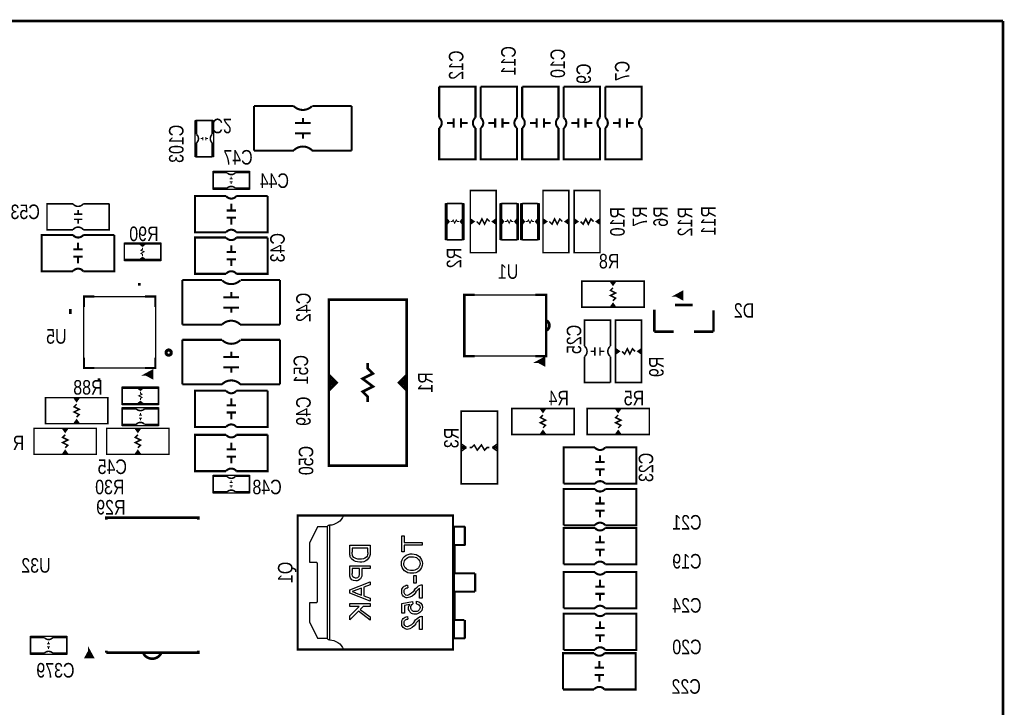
# Model space of a CAD drawing. Extents: x 0 to 180, y 0 to 69.
# Tile 4 of 5: x 49 to 97, y 35 to 69. Entities that reach past the tile are written whole.
import ezdxf
from ezdxf.enums import TextEntityAlignment as Align

# ---------------------------------------------------------------- set-up
doc = ezdxf.new("R2010")
doc.units = 0
for name, color, linetype in [('BG_OUTLINE', 254, 'CONTINUOUS'), ('PG_SILKSCREEN_BOTTOM', 200, 'CONTINUOUS'), ('RD_SILKSCREEN_BOTTOM', 92, 'CONTINUOUS')]:
    doc.layers.add(name, color=color, linetype=linetype)

msp = doc.modelspace()

# ---------------------------------------------------------------- linework, layer by layer
at = {"layer": 'BG_OUTLINE', "const_width": 0.127}
for points in [[(96.999806, 69.000116), (0, 69.000116)], [(96.999806, 0), (96.999806, 69.000116)]]:
    msp.add_lwpolyline(points, dxfattribs=at)
at = {"layer": 'PG_SILKSCREEN_BOTTOM'}
for points, const_width in [([(69.4055, 65.792096), (71.1835, 65.792096), (71.1835, 64.268096)], 0.1016), ([(69.4055, 64.268096), (69.4055, 65.792096)], 0.1016), ([(71.4375, 65.792096), (73.2155, 65.792096), (73.2155, 64.268096)], 0.1016), ([(71.4375, 64.268096), (71.4375, 65.792096)], 0.1016), ([(73.4695, 65.792096), (75.2475, 65.792096), (75.2475, 64.268096)], 0.1016), ([(73.4695, 64.268096), (73.4695, 65.792096)], 0.1016), ([(75.5015, 65.792096), (77.2795, 65.792096), (77.2795, 64.268096)], 0.1016), ([(75.5015, 64.268096), (75.5015, 65.792096)], 0.1016), ([(77.5335, 65.792096), (79.3115, 65.792096), (79.3115, 64.268096)], 0.1016), ([(77.5335, 64.268096), (77.5335, 65.792096)], 0.1016), ([(60.3504, 62.6618), (60.3504, 64.8462)], 0.1016), ([(60.3504, 64.8462), (62.2808, 64.8462)], 0.1016), ([(63.1952, 64.8462), (65.1256, 64.8462)], 0.1016), ([(65.1256, 62.6618), (65.1256, 64.8462)], 0.1016), ([(58.293, 63.4492), (58.293, 64.135), (57.531, 64.135), (57.531, 63.4492)], 0.0762), ([(62.738, 64.008), (62.738, 64.262)], 0.1016), ([(70.1167, 63.785496), (70.1167, 64.242696)], 0.1016), ([(70.4723, 63.785496), (70.4723, 64.242696)], 0.1016), ([(72.1487, 63.785496), (72.1487, 64.242696)], 0.1016), ([(72.5043, 63.785496), (72.5043, 64.242696)], 0.1016), ([(74.1807, 63.785496), (74.1807, 64.242696)], 0.1016), ([(74.5363, 63.785496), (74.5363, 64.242696)], 0.1016), ([(76.2127, 63.785496), (76.2127, 64.242696)], 0.1016), ([(76.5683, 63.785496), (76.5683, 64.242696)], 0.1016), ([(78.2447, 63.785496), (78.2447, 64.242696)], 0.1016), ([(78.6003, 63.785496), (78.6003, 64.242696)], 0.1016), ([(62.357, 64.008), (63.119, 64.008)], 0.1016), ([(70.1167, 64.014096), (69.7865, 64.014096)], 0.1016), ([(70.4723, 64.014096), (70.8025, 64.014096)], 0.1016), ([(72.1487, 64.014096), (71.8185, 64.014096)], 0.1016), ([(72.5043, 64.014096), (72.8345, 64.014096)], 0.1016), ([(74.1807, 64.014096), (73.8505, 64.014096)], 0.1016), ([(74.5363, 64.014096), (74.8665, 64.014096)], 0.1016), ([(76.2127, 64.014096), (75.8825, 64.014096)], 0.1016), ([(76.5683, 64.014096), (76.8985, 64.014096)], 0.1016), ([(78.2447, 64.014096), (77.9145, 64.014096)], 0.1016), ([(78.6003, 64.014096), (78.9305, 64.014096)], 0.1016), ([(57.7342, 63.246), (57.8358, 63.246)], 0.0508), ([(57.8358, 63.3222), (57.8358, 63.1698)], 0.0508), ([(57.9882, 63.3222), (57.9882, 63.1698)], 0.0508), ([(57.9882, 63.246), (58.0898, 63.246)], 0.0508), ([(62.357, 63.5), (63.119, 63.5)], 0.1016), ([(62.738, 63.246), (62.738, 63.5)], 0.1016), ([(58.293, 62.357), (57.531, 62.357), (57.531, 63.0428)], 0.0762), ([(58.293, 62.357), (58.293, 63.0428)], 0.0762), ([(62.3062, 62.6618), (60.3504, 62.6618)], 0.1016), ([(65.1256, 62.6618), (63.1698, 62.6618)], 0.1016), ([(58.342276, 60.8203), (58.342276, 61.5823), (59.028076, 61.5823)], 0.0762), ([(59.307476, 61.2775), (59.155076, 61.2775)], 0.0508), ([(59.231276, 61.3791), (59.231276, 61.2775)], 0.0508), ([(59.434476, 60.8203), (60.120276, 60.8203), (60.120276, 61.5823), (59.434476, 61.5823)], 0.0762), ([(58.342276, 60.8203), (59.028076, 60.8203)], 0.0762), ([(59.307476, 61.1251), (59.155076, 61.1251)], 0.0508), ([(59.231276, 61.1251), (59.231276, 61.0235)], 0.0508), ([(70.9295, 60.712096), (70.9295, 57.664096), (72.1995, 57.664096), (72.1995, 60.712096), (70.9295, 60.712096)], 0.0762), ([(74.4855, 60.712096), (74.4855, 57.664096), (75.7555, 57.664096), (75.7555, 60.712096), (74.4855, 60.712096)], 0.0762), ([(77.2795, 57.664096), (77.2795, 60.712096), (76.0095, 60.712096), (76.0095, 57.664096), (77.2795, 57.664096)], 0.0762), ([(61.009276, 60.4393), (61.009276, 58.6613), (59.485276, 58.6613)], 0.1016), ([(59.485276, 60.4393), (61.009276, 60.4393)], 0.1016), ([(51.484276, 60.0583), (50.214276, 60.0583), (50.214276, 58.7883), (51.484276, 58.7883)], 0.0762), ([(51.738276, 59.5503), (51.738276, 59.7535)], 0.0762), ([(53.262276, 60.0583), (51.992276, 60.0583)], 0.0762), ([(51.992276, 58.7883), (53.262276, 58.7883), (53.262276, 60.0583)], 0.0762), ([(59.002676, 59.7281), (59.459876, 59.7281)], 0.1016), ([(59.231276, 59.7281), (59.231276, 60.0583)], 0.1016), ([(69.7865, 58.299096), (69.7865, 59.061096), (69.8881, 59.188096), (69.7865, 59.315096), (69.7865, 60.077096)], 0.0762), ([(69.7865, 60.077096), (70.5485, 60.077096)], 0.0762), ([(70.5485, 60.077096), (70.5485, 59.315096), (70.4469, 59.188096), (70.5485, 59.061096), (70.5485, 58.299096)], 0.0762), ([(72.4535, 58.299096), (72.4535, 59.061096), (72.5551, 59.188096), (72.4535, 59.315096), (72.4535, 60.077096)], 0.0762), ([(72.4535, 60.077096), (73.2155, 60.077096)], 0.0762), ([(73.2155, 60.077096), (73.2155, 59.315096), (73.1139, 59.188096), (73.2155, 59.061096), (73.2155, 58.299096)], 0.0762), ([(73.4695, 58.299096), (73.4695, 59.061096), (73.5711, 59.188096), (73.4695, 59.315096), (73.4695, 60.077096)], 0.0762), ([(73.4695, 60.077096), (74.2315, 60.077096)], 0.0762), ([(74.2315, 60.077096), (74.2315, 59.315096), (74.1299, 59.188096), (74.2315, 59.061096), (74.2315, 58.299096)], 0.0762), ([(51.535076, 59.5503), (51.941476, 59.5503)], 0.0762), ([(51.535076, 59.2963), (51.941476, 59.2963)], 0.0762), ([(51.738276, 59.2963), (51.738276, 59.0931)], 0.0762), ([(59.002676, 59.3725), (59.459876, 59.3725)], 0.1016), ([(59.231276, 59.3725), (59.231276, 59.0423)], 0.1016), ([(69.7865, 59.061096), (69.7865, 59.315096)], 0.0762), ([(69.8119, 59.162696), (69.8119, 59.238896)], 0.0762), ([(69.9643, 59.188096), (70.0405, 59.188096), (70.0913, 59.264296), (70.1675, 59.111896), (70.2437, 59.264296), (70.2945, 59.188096), (70.3707, 59.188096)], 0.0508), ([(70.4977, 59.162696), (70.4977, 59.238896)], 0.0762), ([(70.5485, 59.061096), (70.5485, 59.315096)], 0.0762), ([(70.9295, 59.315096), (71.1073, 59.188096), (70.9295, 59.061096)], 0.0762), ([(71.1073, 59.188096), (70.9803, 59.188096), (70.9803, 59.238896), (70.9803, 59.137296)], 0.0762), ([(71.882, 59.188096), (71.755, 59.315096), (71.628, 59.061096), (71.501, 59.315096), (71.374, 59.061096), (71.247, 59.188096)], 0.0762), ([(72.1995, 59.061096), (72.0217, 59.188096), (72.1995, 59.315096)], 0.0762), ([(72.0217, 59.188096), (72.1487, 59.188096), (72.1487, 59.137296), (72.1487, 59.238896)], 0.0762), ([(72.4535, 59.061096), (72.4535, 59.315096)], 0.0762), ([(72.4789, 59.162696), (72.4789, 59.238896)], 0.0762), ([(72.6313, 59.188096), (72.7075, 59.188096), (72.7583, 59.264296), (72.8345, 59.111896), (72.9107, 59.264296), (72.9615, 59.188096), (73.0377, 59.188096)], 0.0508), ([(73.1647, 59.162696), (73.1647, 59.238896)], 0.0762), ([(73.2155, 59.061096), (73.2155, 59.315096)], 0.0762), ([(73.4695, 59.061096), (73.4695, 59.315096)], 0.0762), ([(73.4949, 59.162696), (73.4949, 59.238896)], 0.0762), ([(73.6473, 59.188096), (73.7235, 59.188096), (73.7743, 59.264296), (73.8505, 59.111896), (73.9267, 59.264296), (73.9775, 59.188096), (74.0537, 59.188096)], 0.0508), ([(74.1807, 59.162696), (74.1807, 59.238896)], 0.0762), ([(74.2315, 59.061096), (74.2315, 59.315096)], 0.0762), ([(74.4855, 59.315096), (74.6633, 59.188096), (74.4855, 59.061096)], 0.0762), ([(74.6633, 59.188096), (74.5363, 59.188096), (74.5363, 59.238896), (74.5363, 59.137296)], 0.0762), ([(75.438, 59.188096), (75.311, 59.315096), (75.184, 59.061096), (75.057, 59.315096), (74.93, 59.061096), (74.803, 59.188096)], 0.0762), ([(75.7555, 59.061096), (75.5777, 59.188096), (75.7555, 59.315096)], 0.0762), ([(75.5777, 59.188096), (75.7047, 59.188096), (75.7047, 59.137296), (75.7047, 59.238896)], 0.0762), ([(76.0095, 59.315096), (76.1873, 59.188096), (76.0095, 59.061096)], 0.0762), ([(76.1873, 59.188096), (76.0603, 59.188096), (76.0603, 59.238896), (76.0603, 59.137296)], 0.0762), ([(76.327, 59.188096), (76.454, 59.061096), (76.581, 59.315096), (76.708, 59.061096), (76.835, 59.315096), (76.962, 59.188096)], 0.0762), ([(77.2795, 59.061096), (77.1017, 59.188096), (77.2795, 59.315096)], 0.0762), ([(77.1017, 59.188096), (77.2287, 59.188096), (77.2287, 59.137296), (77.2287, 59.238896)], 0.0762), ([(53.516276, 58.5343), (53.516276, 56.7563), (51.992276, 56.7563)], 0.1016), ([(51.992276, 58.5343), (53.516276, 58.5343)], 0.1016), ([(61.009276, 58.4073), (61.009276, 56.6293), (59.485276, 56.6293)], 0.1016), ([(59.485276, 58.4073), (61.009276, 58.4073)], 0.1016), ([(70.5485, 58.299096), (69.7865, 58.299096)], 0.0762), ([(73.2155, 58.299096), (72.4535, 58.299096)], 0.0762), ([(74.2315, 58.299096), (73.4695, 58.299096)], 0.0762), ([(51.509676, 57.8231), (51.966876, 57.8231)], 0.1016), ([(51.738276, 57.8231), (51.738276, 58.1533)], 0.1016), ([(54.0004, 57.3278), (54.0004, 58.0898)], 0.0762), ([(54.0004, 58.0898), (54.7624, 58.0898), (54.8894, 57.9882), (55.0164, 58.0898), (55.7784, 58.0898)], 0.0762), ([(55.0164, 58.0898), (54.7624, 58.0898)], 0.0762), ([(54.8894, 57.5056), (54.8894, 57.5818), (54.8132, 57.6326), (54.9656, 57.7088), (54.8132, 57.785), (54.8894, 57.8358), (54.8894, 57.912)], 0.0508), ([(54.9148, 58.039), (54.8386, 58.039)], 0.0762), ([(55.7784, 58.0898), (55.7784, 57.3278)], 0.0762), ([(59.231276, 57.6961), (59.231276, 58.0263)], 0.1016), ([(51.509676, 57.4675), (51.966876, 57.4675)], 0.1016), ([(51.738276, 57.4675), (51.738276, 57.1373)], 0.1016), ([(55.7784, 57.3278), (55.0164, 57.3278), (54.8894, 57.4294), (54.7624, 57.3278), (54.0004, 57.3278)], 0.0762), ([(55.0164, 57.3278), (54.7624, 57.3278)], 0.0762), ([(54.9148, 57.3532), (54.8386, 57.3532)], 0.0762), ([(59.002676, 57.6961), (59.459876, 57.6961)], 0.1016), ([(59.002676, 57.3405), (59.459876, 57.3405)], 0.1016), ([(59.231276, 57.3405), (59.231276, 57.0103)], 0.1016), ([(54.738524, 56.059578), (54.738524, 56.186578)], 0.127), ([(56.843676, 54.1401), (56.843676, 56.3245)], 0.1016), ([(56.843676, 56.3245), (58.774076, 56.3245)], 0.1016), ([(59.688476, 56.3245), (61.618876, 56.3245)], 0.1016), ([(61.618876, 54.1401), (61.618876, 56.3245)], 0.1016), ([(79.4385, 56.267096), (76.3905, 56.267096), (76.3905, 54.997096), (79.4385, 54.997096), (79.4385, 56.267096)], 0.0762), ([(77.9145, 55.314596), (78.0415, 55.441596), (77.7875, 55.568596), (78.0415, 55.695596), (77.7875, 55.822596), (77.9145, 55.949596)], 0.0762), ([(78.0415, 56.267096), (77.9145, 56.089296), (77.7875, 56.267096)], 0.0762), ([(77.9145, 56.089296), (77.9145, 56.216296), (77.9653, 56.216296), (77.8637, 56.216296)], 0.0762), ([(52.02174, 55.01386), (52.02174, 55.52186), (52.52974, 55.52186)], 0.1016), ([(55.01386, 55.52186), (55.52186, 55.52186), (55.52186, 55.01386)], 0.1016), ([(58.850276, 55.4863), (59.612276, 55.4863)], 0.1016), ([(59.231276, 55.4863), (59.231276, 55.7403)], 0.1016), ([(67.564, 55.372), (64.008, 55.372)], 0.127), ([(64.262, 55.372), (64.008, 55.372), (64.008, 47.244), (64.262, 47.244)], 0.127), ([(67.564, 47.244), (67.818, 47.244), (67.818, 55.372), (67.564, 55.372)], 0.127), ([(71.1454, 55.602124), (70.644004, 55.602124), (70.644004, 52.601876), (71.143876, 52.601876)], 0.127), ([(74.1172, 55.602124), (74.643996, 55.602124), (74.643996, 52.601876), (74.1172, 52.601876)], 0.127), ([(81.016602, 55.572406), (81.296002, 55.420006), (81.296002, 55.724806), (81.016602, 55.572406), (81.270602, 55.572406)], 0.127), ([(58.850276, 54.9783), (59.612276, 54.9783)], 0.1016), ([(59.231276, 54.7243), (59.231276, 54.9783)], 0.1016), ([(77.7875, 54.997096), (77.9145, 55.174896), (78.0415, 54.997096)], 0.0762), ([(77.9145, 55.174896), (77.9145, 55.047896), (77.8637, 55.047896), (77.9653, 55.047896)], 0.0762), ([(79.931514, 53.807614), (79.931514, 54.871112)], 0.127), ([(80.939894, 55.107586), (81.812384, 55.107586)], 0.127), ([(51.293522, 54.79034), (51.420522, 54.79034)], 0.254), ([(82.831686, 54.84622), (82.831686, 53.807614)], 0.127), ([(58.799476, 54.1401), (56.843676, 54.1401)], 0.1016), ([(61.618876, 54.1401), (59.663076, 54.1401)], 0.1016), ([(77.7875, 53.092096), (77.7875, 54.362096), (76.5175, 54.362096), (76.5175, 53.092096)], 0.0762), ([(79.3115, 51.314096), (79.3115, 54.362096), (78.0415, 54.362096), (78.0415, 51.314096), (79.3115, 51.314096)], 0.0762), ([(80.88122, 53.807614), (79.931514, 53.807614)], 0.127), ([(81.88198, 53.807614), (82.831686, 53.807614)], 0.127), ([(56.843676, 51.2191), (56.843676, 53.4035)], 0.1016), ([(56.843676, 53.4035), (58.774076, 53.4035)], 0.1016), ([(59.688476, 53.4035), (61.618876, 53.4035)], 0.1016), ([(61.618876, 51.2191), (61.618876, 53.4035)], 0.1016), ([(77.0255, 53.041296), (77.0255, 52.634896)], 0.0762), ([(77.2795, 53.041296), (77.2795, 52.634896)], 0.0762), ([(78.0415, 52.965096), (78.2193, 52.838096), (78.0415, 52.711096)], 0.0762), ([(78.359, 52.838096), (78.486, 52.711096), (78.613, 52.965096), (78.74, 52.711096), (78.867, 52.965096), (78.994, 52.838096)], 0.0762), ([(79.3115, 52.711096), (79.1337, 52.838096), (79.3115, 52.965096)], 0.0762), ([(52.52974, 52.02174), (52.02174, 52.02174), (52.02174, 52.52974)], 0.1016), ([(55.52186, 52.52974), (55.52186, 52.02174), (55.01386, 52.02174)], 0.1016), ([(58.850276, 52.5653), (59.612276, 52.5653)], 0.1016), ([(59.231276, 52.5653), (59.231276, 52.8193)], 0.1016), ([(71.1454, 52.601876), (71.143876, 52.601876)], 0.127), ([(74.2569, 52.338732), (74.5363, 52.186332), (74.5363, 52.491132), (74.2569, 52.338732), (74.5109, 52.338732)], 0.127), ([(76.5175, 52.584096), (76.5175, 51.314096), (77.7875, 51.314096)], 0.0762), ([(77.0255, 52.838096), (76.8223, 52.838096)], 0.0762), ([(77.2795, 52.838096), (77.4827, 52.838096)], 0.0762), ([(77.7875, 51.314096), (77.7875, 52.584096)], 0.0762), ([(78.2193, 52.838096), (78.0923, 52.838096), (78.0923, 52.888896), (78.0923, 52.787296)], 0.0762), ([(79.1337, 52.838096), (79.2607, 52.838096), (79.2607, 52.787296), (79.2607, 52.888896)], 0.0762), ([(58.850276, 52.0573), (59.612276, 52.0573)], 0.1016), ([(59.231276, 51.8033), (59.231276, 52.0573)], 0.1016), ([(65.913, 50.3555), (65.913, 50.6095), (65.659, 50.8635), (66.167, 51.1175), (65.659, 51.4985), (66.167, 51.7525), (65.913, 52.0065), (65.913, 52.2605)], 0.127), ([(52.760372, 51.394106), (52.760372, 51.521106)], 0.127), ([(55.069486, 51.71186), (55.348886, 51.55946), (55.348886, 51.86426), (55.069486, 51.71186), (55.323486, 51.71186)], 0.127), ([(64.008, 50.927), (64.389, 51.308), (64.008, 51.689)], 0.127), ([(64.0842, 51.0794), (64.0842, 51.562)], 0.127), ([(67.818, 51.689), (67.437, 51.308), (67.818, 50.927)], 0.127), ([(67.7418, 51.5366), (67.7418, 51.054)], 0.127), ([(53.897276, 51.0413), (54.659276, 51.0413), (54.786276, 50.9397), (54.913276, 51.0413), (55.675276, 51.0413)], 0.0762), ([(53.897276, 50.2793), (53.897276, 51.0413)], 0.0762), ([(54.659276, 51.0413), (54.913276, 51.0413)], 0.0762), ([(55.675276, 51.0413), (55.675276, 50.2793)], 0.0762), ([(58.799476, 51.2191), (56.843676, 51.2191)], 0.1016), ([(61.618876, 51.2191), (59.663076, 51.2191)], 0.1016), ([(64.1604, 51.181), (64.1604, 51.435)], 0.127), ([(64.262, 51.181), (64.262, 51.435)], 0.127), ([(67.564, 51.435), (67.564, 51.181)], 0.127), ([(67.6656, 51.435), (67.6656, 51.181)], 0.127), ([(50.1396, 49.3014), (53.1876, 49.3014), (53.1876, 50.5714), (50.1396, 50.5714), (50.1396, 49.3014)], 0.0762), ([(51.7906, 50.5714), (51.6636, 50.3936), (51.5366, 50.5714)], 0.0762), ([(54.786276, 50.8635), (54.786276, 50.7873), (54.862476, 50.7365), (54.710076, 50.6603), (54.862476, 50.5841), (54.786276, 50.5333), (54.786276, 50.4571)], 0.0508), ([(54.760876, 51.0159), (54.837076, 51.0159)], 0.0762), ([(61.009276, 50.9143), (61.009276, 49.1363), (59.485276, 49.1363)], 0.1016), ([(59.485276, 50.9143), (61.009276, 50.9143)], 0.1016), ([(51.6636, 50.2539), (51.5366, 50.1269), (51.7906, 49.9999), (51.5366, 49.8729), (51.7906, 49.7459), (51.6636, 49.6189)], 0.0762), ([(51.6636, 50.3936), (51.6636, 50.5206), (51.7144, 50.5206), (51.6128, 50.5206)], 0.0762), ([(55.675276, 50.2793), (54.913276, 50.2793), (54.786276, 50.3809), (54.659276, 50.2793), (53.897276, 50.2793)], 0.0762), ([(54.659276, 50.2793), (54.913276, 50.2793)], 0.0762), ([(54.760876, 50.3301), (54.837076, 50.3301)], 0.0762), ([(59.002676, 50.2031), (59.459876, 50.2031)], 0.1016), ([(59.231276, 50.2031), (59.231276, 50.5333)], 0.1016), ([(54.583076, 50.0253), (53.897276, 50.0253), (53.897276, 49.2633), (54.583076, 49.2633)], 0.0762), ([(54.710076, 49.7205), (54.862476, 49.7205)], 0.0508), ([(54.786276, 49.7205), (54.786276, 49.8221)], 0.0508), ([(55.675276, 50.0253), (55.675276, 49.2633), (54.989476, 49.2633)], 0.0762), ([(55.675276, 50.0253), (54.989476, 50.0253)], 0.0762), ([(59.002676, 49.8475), (59.459876, 49.8475)], 0.1016), ([(59.231276, 49.8475), (59.231276, 49.5173)], 0.1016), ([(72.263, 46.355), (70.485, 46.355), (70.485, 49.911), (72.263, 49.911), (72.263, 46.355)], 0.0762), ([(72.9615, 48.774096), (76.0095, 48.774096), (76.0095, 50.044096), (72.9615, 50.044096), (72.9615, 48.774096)], 0.0762), ([(74.4855, 49.726596), (74.3585, 49.599596), (74.6125, 49.472596), (74.3585, 49.345596), (74.6125, 49.218596), (74.4855, 49.091596)], 0.0762), ([(74.6125, 50.044096), (74.4855, 49.866296), (74.3585, 50.044096)], 0.0762), ([(74.4855, 49.866296), (74.4855, 49.993296), (74.5363, 49.993296), (74.4347, 49.993296)], 0.0762), ([(76.6445, 48.774096), (79.6925, 48.774096), (79.6925, 50.044096), (76.6445, 50.044096), (76.6445, 48.774096)], 0.0762), ([(78.1685, 49.726596), (78.0415, 49.599596), (78.2955, 49.472596), (78.0415, 49.345596), (78.2955, 49.218596), (78.1685, 49.091596)], 0.0762), ([(78.2955, 50.044096), (78.1685, 49.866296), (78.0415, 50.044096)], 0.0762), ([(78.1685, 49.866296), (78.1685, 49.993296), (78.2193, 49.993296), (78.1177, 49.993296)], 0.0762), ([(51.5366, 49.3014), (51.6636, 49.4792), (51.7906, 49.3014)], 0.0762), ([(51.6636, 49.4792), (51.6636, 49.3522), (51.6128, 49.3522), (51.7144, 49.3522)], 0.0762), ([(54.710076, 49.5681), (54.862476, 49.5681)], 0.0508), ([(54.786276, 49.4665), (54.786276, 49.5681)], 0.0508), ([(52.6288, 49.0728), (49.5808, 49.0728), (49.5808, 47.8028), (52.6288, 47.8028), (52.6288, 49.0728)], 0.0762), ([(51.1048, 48.1203), (51.2318, 48.2473), (50.9778, 48.3743), (51.2318, 48.5013), (50.9778, 48.6283), (51.1048, 48.7553)], 0.0762), ([(51.2318, 49.0728), (51.1048, 48.895), (50.9778, 49.0728)], 0.0762), ([(51.1048, 48.895), (51.1048, 49.022), (51.1556, 49.022), (51.054, 49.022)], 0.0762), ([(56.1848, 49.0728), (53.1368, 49.0728), (53.1368, 47.8028), (56.1848, 47.8028), (56.1848, 49.0728)], 0.0762), ([(54.6608, 48.1203), (54.7878, 48.2473), (54.5338, 48.3743), (54.7878, 48.5013), (54.5338, 48.6283), (54.6608, 48.7553)], 0.0762), ([(54.7878, 49.0728), (54.6608, 48.895), (54.5338, 49.0728)], 0.0762), ([(54.6608, 48.895), (54.6608, 49.022), (54.7116, 49.022), (54.61, 49.022)], 0.0762), ([(61.009276, 48.7553), (61.009276, 46.9773), (59.485276, 46.9773)], 0.1016), ([(59.485276, 48.7553), (61.009276, 48.7553)], 0.1016), ([(74.3585, 48.774096), (74.4855, 48.951896), (74.6125, 48.774096)], 0.0762), ([(74.4855, 48.951896), (74.4855, 48.824896), (74.4347, 48.824896), (74.5363, 48.824896)], 0.0762), ([(78.0415, 48.774096), (78.1685, 48.951896), (78.2955, 48.774096)], 0.0762), ([(78.1685, 48.951896), (78.1685, 48.824896), (78.1177, 48.824896), (78.2193, 48.824896)], 0.0762), ([(59.231276, 48.0441), (59.231276, 48.3743)], 0.1016), ([(70.485, 48.3108), (70.739, 48.133)], 0.0762), ([(70.5612, 48.2092), (70.5612, 48.0568)], 0.0762), ([(70.8914, 48.133), (70.993, 48.133), (71.12, 48.26), (71.2724, 48.006), (71.4756, 48.26), (71.628, 48.006), (71.755, 48.133), (71.8566, 48.133)], 0.0762), ([(72.009, 48.133), (72.263, 48.3108)], 0.0762), ([(72.2122, 48.2092), (72.2122, 48.0568)], 0.0762), ([(75.5015, 46.361096), (75.5015, 48.139096), (77.0255, 48.139096)], 0.1016), ([(50.9778, 47.8028), (51.1048, 47.9806), (51.2318, 47.8028)], 0.0762), ([(51.1048, 47.9806), (51.1048, 47.8536), (51.054, 47.8536), (51.1556, 47.8536)], 0.0762), ([(54.5338, 47.8028), (54.6608, 47.9806), (54.7878, 47.8028)], 0.0762), ([(54.6608, 47.9806), (54.6608, 47.8536), (54.61, 47.8536), (54.7116, 47.8536)], 0.0762), ([(59.002676, 48.0441), (59.459876, 48.0441)], 0.1016), ([(59.002676, 47.6885), (59.459876, 47.6885)], 0.1016), ([(59.231276, 47.6885), (59.231276, 47.3583)], 0.1016), ([(70.739, 48.133), (70.485, 47.9552)], 0.0762), ([(70.485, 48.133), (70.739, 48.133)], 0.0762), ([(72.263, 48.133), (72.009, 48.133)], 0.0762), ([(72.263, 47.9552), (72.009, 48.133)], 0.0762), ([(77.2795, 47.427896), (77.2795, 47.758096)], 0.1016), ([(64.262, 47.244), (67.564, 47.244)], 0.127), ([(77.5081, 47.427896), (77.0509, 47.427896)], 0.1016), ([(58.342276, 45.9613), (58.342276, 46.7233), (59.028076, 46.7233)], 0.0762), ([(59.434476, 45.9613), (60.120276, 45.9613), (60.120276, 46.7233), (59.434476, 46.7233)], 0.0762), ([(77.5081, 47.072296), (77.0509, 47.072296)], 0.1016), ([(77.2795, 47.072296), (77.2795, 46.742096)], 0.1016), ([(59.307476, 46.4185), (59.155076, 46.4185)], 0.0508), ([(59.307476, 46.2661), (59.155076, 46.2661)], 0.0508), ([(59.231276, 46.5201), (59.231276, 46.4185)], 0.0508), ([(59.231276, 46.2661), (59.231276, 46.1645)], 0.0508), ([(77.0255, 46.361096), (75.5015, 46.361096)], 0.1016), ([(58.342276, 45.9613), (59.028076, 45.9613)], 0.0762), ([(75.5015, 44.329096), (75.5015, 46.107096), (77.0255, 46.107096)], 0.1016), ([(77.2795, 45.395896), (77.2795, 45.726096)], 0.1016), ([(77.5081, 45.395896), (77.0509, 45.395896)], 0.1016), ([(70.079108, 44.807124), (62.484, 44.807124), (62.484, 38.250876), (70.079108, 38.250876), (70.079108, 44.807124)], 0.1016), ([(70.079108, 44.807124), (64.729868, 44.807124)], 0.1016), ([(77.5081, 45.040296), (77.0509, 45.040296)], 0.1016), ([(77.2795, 45.040296), (77.2795, 44.710096)], 0.1016), ([(57.621932, 44.601892), (57.621932, 44.701968), (53.122068, 44.701968), (53.122068, 44.601892)], 0.127), ([(77.0255, 44.329096), (75.5015, 44.329096)], 0.1016), ([(70.125844, 44.258992), (70.125844, 43.35907)], 0.1016), ([(75.5015, 42.424096), (75.5015, 44.202096), (77.0255, 44.202096)], 0.1016), ([(77.2795, 43.490896), (77.2795, 43.821096)], 0.1016), ([(70.168008, 41.979088), (70.168008, 43.35907)], 0.1016), ([(77.5081, 43.490896), (77.0509, 43.490896)], 0.1016), ([(77.5081, 43.135296), (77.0509, 43.135296)], 0.1016), ([(77.2795, 43.135296), (77.2795, 42.805096)], 0.1016), ([(77.0255, 42.424096), (75.5015, 42.424096)], 0.1016), ([(70.125844, 41.979088), (71.168006, 41.979088)], 0.1016), ([(70.125844, 41.979088), (70.125844, 41.078912)], 0.1016), ([(71.165466, 41.979088), (71.165466, 41.078912)], 0.1016), ([(71.168006, 41.979088), (71.168006, 41.078912)], 0.1016), ([(75.5015, 40.265096), (75.5015, 42.043096), (77.0255, 42.043096)], 0.1016), ([(77.2795, 41.331896), (77.2795, 41.662096)], 0.1016), ([(71.168006, 41.078912), (70.125844, 41.078912)], 0.1016), ([(70.168008, 39.69893), (70.168008, 41.078912)], 0.1016), ([(77.5081, 41.331896), (77.0509, 41.331896)], 0.1016), ([(77.5081, 40.976296), (77.0509, 40.976296)], 0.1016), ([(77.2795, 40.976296), (77.2795, 40.646096)], 0.1016), ([(77.0255, 40.265096), (75.5015, 40.265096)], 0.1016), ([(75.5015, 38.233096), (75.5015, 40.011096), (77.0255, 40.011096)], 0.1016), ([(70.125844, 39.69893), (70.125844, 38.799008)], 0.1016), ([(70.6374, 39.69893), (70.125844, 39.69893)], 0.1016), ([(77.2795, 39.299896), (77.2795, 39.630096)], 0.1016), ([(77.5081, 39.299896), (77.0509, 39.299896)], 0.1016), ([(49.403, 38.0746), (49.403, 38.8366), (50.0888, 38.8366)], 0.0762), ([(50.3682, 38.5318), (50.2158, 38.5318)], 0.0508), ([(50.292, 38.6334), (50.292, 38.5318)], 0.0508), ([(50.4952, 38.0746), (51.181, 38.0746), (51.181, 38.8366), (50.4952, 38.8366)], 0.0762), ([(77.5081, 38.944296), (77.0509, 38.944296)], 0.1016), ([(77.2795, 38.944296), (77.2795, 38.614096)], 0.1016), ([(49.403, 38.0746), (50.0888, 38.0746)], 0.0762), ([(50.3682, 38.3794), (50.2158, 38.3794)], 0.0508), ([(50.292, 38.3794), (50.292, 38.2778)], 0.0508), ([(52.286662, 38.167056), (52.134262, 37.887656), (52.439062, 37.887656), (52.286662, 38.167056), (52.286662, 37.913056)], 0.127), ([(57.621932, 38.202108), (57.621932, 38.102032), (53.122068, 38.102032)], 0.127), ([(53.122068, 38.102032), (53.122068, 38.202108)], 0.127), ([(64.729868, 38.250876), (70.079108, 38.250876)], 0.1016), ([(75.4634, 36.2966), (75.4634, 38.0746), (76.9874, 38.0746)], 0.1016), ([(77.0255, 38.233096), (75.5015, 38.233096)], 0.1016), ([(77.2414, 37.3634), (77.2414, 37.6936)], 0.1016), ([(77.47, 37.3634), (77.0128, 37.3634)], 0.1016), ([(77.47, 37.0078), (77.0128, 37.0078)], 0.1016), ([(77.2414, 37.0078), (77.2414, 36.6776)], 0.1016), ([(76.9874, 36.2966), (75.4634, 36.2966)], 0.1016)]:
    msp.add_lwpolyline(points, dxfattribs=dict(at, const_width=const_width))
for points, const_width in [([(63.1825, 64.8335, -0.413378), (62.2935, 64.8335)], 0.1016), ([(71.1835, 64.268096, 0.5), (71.1835, 63.760096), (71.1835, 62.236096), (69.4055, 62.236096), (69.4055, 63.760096)], 0.1016), ([(69.4055, 64.268096, -0.5), (69.4055, 63.760096)], 0.1016), ([(73.2155, 64.268096, 0.5), (73.2155, 63.760096), (73.2155, 62.236096), (71.4375, 62.236096), (71.4375, 63.760096)], 0.1016), ([(71.4375, 64.268096, -0.5), (71.4375, 63.760096)], 0.1016), ([(75.2475, 64.268096, 0.5), (75.2475, 63.760096), (75.2475, 62.236096), (73.4695, 62.236096), (73.4695, 63.760096)], 0.1016), ([(73.4695, 64.268096, -0.5), (73.4695, 63.760096)], 0.1016), ([(77.2795, 64.268096, 0.5), (77.2795, 63.760096), (77.2795, 62.236096), (75.5015, 62.236096), (75.5015, 63.760096)], 0.1016), ([(75.5015, 64.268096, -0.5), (75.5015, 63.760096)], 0.1016), ([(79.3115, 64.268096, 0.5), (79.3115, 63.760096), (79.3115, 62.236096), (77.5335, 62.236096), (77.5335, 63.760096)], 0.1016), ([(77.5335, 64.268096, -0.5), (77.5335, 63.760096)], 0.1016), ([(57.531, 63.4492, -0.480625), (57.531, 63.0428)], 0.0762), ([(58.293, 63.4492, 0.428966), (58.293, 63.0428)], 0.0762), ([(62.2935, 62.6745, -0.414028), (63.1825, 62.6745)], 0.1016), ([(59.434476, 61.5823, -0.480625), (59.028076, 61.5823)], 0.0762), ([(59.434476, 60.8203, 0.428966), (59.028076, 60.8203)], 0.0762), ([(59.485276, 58.6613, 0.5), (58.977276, 58.6613), (57.453276, 58.6613), (57.453276, 60.4393), (58.977276, 60.4393)], 0.1016), ([(59.485276, 60.4393, -0.5), (58.977276, 60.4393)], 0.1016), ([(51.992276, 60.0583, -0.5), (51.484276, 60.0583)], 0.0762), ([(51.992276, 58.7883, 0.5), (51.484276, 58.7883)], 0.0762), ([(51.992276, 56.7563, 0.5), (51.484276, 56.7563), (49.960276, 56.7563), (49.960276, 58.5343), (51.484276, 58.5343)], 0.1016), ([(51.992276, 58.5343, -0.5), (51.484276, 58.5343)], 0.1016), ([(59.485276, 56.6293, 0.5), (58.977276, 56.6293), (57.453276, 56.6293), (57.453276, 58.4073), (58.977276, 58.4073)], 0.1016), ([(59.485276, 58.4073, -0.5), (58.977276, 58.4073)], 0.1016), ([(59.675776, 56.3118, -0.413378), (58.786776, 56.3118)], 0.1016), ([(58.786776, 54.1528, -0.414028), (59.675776, 54.1528)], 0.1016), ([(74.643996, 54.351936, -0.636179), (74.643996, 53.852064)], 0.127), ([(59.675776, 53.3908, -0.413378), (58.786776, 53.3908)], 0.1016), ([(76.5175, 52.584096, 0.5), (76.5175, 53.092096)], 0.0762), ([(77.7875, 52.584096, -0.5), (77.7875, 53.092096)], 0.0762), ([(56.246014, 52.776628, 1), (56.093614, 52.776628, 1), (56.246014, 52.776628)], 0.254), ([(58.786776, 51.2318, -0.414028), (59.675776, 51.2318)], 0.1016), ([(59.485276, 49.1363, 0.5), (58.977276, 49.1363), (57.453276, 49.1363), (57.453276, 50.9143), (58.977276, 50.9143)], 0.1016), ([(59.485276, 50.9143, -0.5), (58.977276, 50.9143)], 0.1016), ([(54.583076, 50.0253, 0.428966), (54.989476, 50.0253)], 0.0762), ([(54.583076, 49.2633, -0.480625), (54.989476, 49.2633)], 0.0762), ([(59.485276, 46.9773, 0.5), (58.977276, 46.9773), (57.453276, 46.9773), (57.453276, 48.7553), (58.977276, 48.7553)], 0.1016), ([(59.485276, 48.7553, -0.5), (58.977276, 48.7553)], 0.1016), ([(77.0255, 48.139096, 0.5), (77.5335, 48.139096), (79.0575, 48.139096), (79.0575, 46.361096), (77.5335, 46.361096)], 0.1016), ([(59.434476, 46.7233, -0.480625), (59.028076, 46.7233)], 0.0762), ([(77.0255, 46.361096, -0.5), (77.5335, 46.361096)], 0.1016), ([(59.434476, 45.9613, 0.428966), (59.028076, 45.9613)], 0.0762), ([(77.0255, 46.107096, 0.5), (77.5335, 46.107096), (79.0575, 46.107096), (79.0575, 44.329096), (77.5335, 44.329096)], 0.1016), ([(77.0255, 44.329096, -0.5), (77.5335, 44.329096)], 0.1016), ([(70.125844, 44.258992), (70.6374, 44.258992, -0.414214), (70.6628, 44.233592), (70.6628, 43.38447, -0.414214), (70.6374, 43.35907), (70.125844, 43.35907)], 0.1016), ([(77.0255, 44.202096, 0.5), (77.5335, 44.202096), (79.0575, 44.202096), (79.0575, 42.424096), (77.5335, 42.424096)], 0.1016), ([(77.0255, 42.424096, -0.5), (77.5335, 42.424096)], 0.1016), ([(77.0255, 42.043096, 0.5), (77.5335, 42.043096), (79.0575, 42.043096), (79.0575, 40.265096), (77.5335, 40.265096)], 0.1016), ([(77.0255, 40.265096, -0.5), (77.5335, 40.265096)], 0.1016), ([(77.0255, 40.011096, 0.5), (77.5335, 40.011096), (79.0575, 40.011096), (79.0575, 38.233096), (77.5335, 38.233096)], 0.1016), ([(70.6628, 39.69893), (70.6628, 38.824408, -0.414214), (70.6374, 38.799008), (70.125844, 38.799008)], 0.1016), ([(50.4952, 38.8366, -0.480625), (50.0888, 38.8366)], 0.0762), ([(50.4952, 38.0746, 0.428966), (50.0888, 38.0746)], 0.0762), ([(55.8038, 38.0746, -0.6015), (54.9402, 38.0492)], 0.127), ([(76.9874, 38.0746, 0.5), (77.4954, 38.0746), (79.0194, 38.0746), (79.0194, 36.2966), (77.4954, 36.2966)], 0.1016), ([(77.0255, 38.233096, -0.5), (77.5335, 38.233096)], 0.1016), ([(76.9874, 36.2966, -0.5), (77.4954, 36.2966)], 0.1016)]:
    msp.add_lwpolyline(points, format="xyb", dxfattribs=dict(at, const_width=const_width))
for points in [[(57.4675, 62.357), (57.4675, 64.135)], [(57.4675, 64.135), (58.3565, 64.135)], [(58.3565, 64.135), (58.3565, 62.357)], [(58.3565, 62.357), (57.4675, 62.357)], [(58.342276, 61.6458), (60.120276, 61.6458)], [(58.342276, 60.7568), (58.342276, 61.6458)], [(60.120276, 61.6458), (60.120276, 60.7568)], [(60.120276, 60.7568), (58.342276, 60.7568)], [(69.723, 58.299096), (69.723, 60.077096)], [(69.723, 60.077096), (70.612, 60.077096)], [(70.612, 60.077096), (70.612, 58.299096)], [(72.39, 58.299096), (72.39, 60.077096)], [(72.39, 60.077096), (73.279, 60.077096)], [(73.279, 60.077096), (73.279, 58.299096)], [(73.406, 58.299096), (73.406, 60.077096)], [(73.406, 60.077096), (74.295, 60.077096)], [(74.295, 60.077096), (74.295, 58.299096)], [(54.0004, 57.2643), (54.0004, 58.1533)], [(54.0004, 58.1533), (55.7784, 58.1533)], [(55.7784, 58.1533), (55.7784, 57.2643)], [(70.612, 58.299096), (69.723, 58.299096)], [(73.279, 58.299096), (72.39, 58.299096)], [(74.295, 58.299096), (73.406, 58.299096)], [(55.7784, 57.2643), (54.0004, 57.2643)], [(52.02174, 52.02174), (52.02174, 55.52186), (55.52186, 55.52186), (55.52186, 52.02174), (52.02174, 52.02174)], [(71.1454, 55.602124), (74.1172, 55.602124)], [(74.1172, 52.601876), (71.1454, 52.601876)], [(53.897276, 51.1048), (55.675276, 51.1048)], [(53.897276, 50.2158), (53.897276, 51.1048)], [(55.675276, 51.1048), (55.675276, 50.2158)], [(55.675276, 50.2158), (53.897276, 50.2158)], [(53.897276, 49.1998), (53.897276, 50.0888)], [(53.897276, 50.0888), (55.675276, 50.0888)], [(55.675276, 50.0888), (55.675276, 49.1998)], [(55.675276, 49.1998), (53.897276, 49.1998)], [(58.342276, 46.7868), (60.120276, 46.7868)], [(58.342276, 45.8978), (58.342276, 46.7868)], [(60.120276, 46.7868), (60.120276, 45.8978)], [(60.120276, 45.8978), (58.342276, 45.8978)], [(64.032892, 44.33189), (64.032892, 38.72611)], [(63.454026, 44.249086), (63.053976, 43.448986)], [(63.943992, 44.249086), (63.454026, 44.249086)], [(63.943992, 38.767004), (63.943992, 44.290996)], [(63.053976, 43.448986), (63.053976, 42.528998)], [(67.572128, 43.81246), (67.687444, 43.81246)], [(67.572128, 43.030394), (67.572128, 43.81246)], [(67.687444, 43.81246), (67.687444, 43.491912)], [(67.687444, 43.491912), (68.572126, 43.491912)], [(68.572126, 43.491912), (68.572126, 43.350942)], [(65.033652, 43.350942), (66.03365, 43.350942)], [(65.033652, 43.009058), (65.033652, 43.350942)], [(65.918334, 43.209972), (65.148968, 43.209972)], [(65.148968, 43.209972), (65.148968, 43.00728)], [(65.918334, 43.003724), (65.918334, 43.209972)], [(66.03365, 43.350942), (66.03365, 42.992802)], [(67.687444, 43.030394), (67.572128, 43.030394)], [(67.687444, 43.350942), (67.687444, 43.030394)], [(68.572126, 43.350942), (67.687444, 43.350942)], [(63.053976, 42.528998), (63.380366, 42.528998)], [(63.430404, 42.47896), (63.430404, 40.57904)], [(65.033652, 42.350944), (66.03365, 42.350944)], [(65.033652, 41.983406), (65.033652, 42.350944)], [(65.148968, 42.209974), (65.148968, 41.971214)], [(65.508124, 42.209974), (65.148968, 42.209974)], [(65.325244, 41.748456), (65.365122, 41.75125), (65.426082, 41.771824), (65.463166, 41.80205), (65.488312, 41.842944), (65.506092, 41.922446), (65.508124, 41.968674)], [(65.508124, 41.968674), (65.508124, 42.209974)], [(65.62344, 42.209974), (65.62344, 41.964864)], [(66.03365, 42.209974), (65.62344, 42.209974)], [(66.03365, 42.350944), (66.03365, 42.209974)], [(65.033652, 41.167558), (66.03365, 41.56456)], [(66.03365, 41.56456), (66.03365, 41.414954)], [(68.161916, 41.876472), (68.277232, 41.876472)], [(68.161916, 41.50487), (68.161916, 41.876472)], [(68.277232, 41.50487), (68.161916, 41.50487)], [(68.277232, 41.876472), (68.277232, 41.50487)], [(65.033652, 41.008554), (65.033652, 41.167558)], [(66.03365, 40.611552), (65.033652, 41.008554)], [(65.61074, 41.258744), (65.33388, 41.156382)], [(65.34785, 41.01465), (65.61074, 40.917368)], [(65.61074, 40.917368), (65.61074, 41.258744)], [(66.03365, 41.414954), (65.726056, 41.301162)], [(65.726056, 41.301162), (65.726056, 40.87495)], [(67.854322, 41.402254), (67.867022, 41.273984)], [(68.443856, 40.761158), (68.443856, 41.250362)], [(68.572126, 41.414954), (68.572126, 40.761158)], [(63.053976, 40.529002), (63.053976, 39.609014)], [(63.380366, 40.529002), (63.053976, 40.529002)], [(65.033652, 40.504872), (66.03365, 40.504872)], [(65.033652, 40.363648), (65.033652, 40.504872)], [(65.726056, 40.87495), (66.03365, 40.761158)], [(66.03365, 40.761158), (66.03365, 40.611552)], [(66.03365, 40.504872), (66.03365, 40.363648)], [(67.585082, 40.504872), (68.097908, 40.607234)], [(67.585082, 40.0304), (67.585082, 40.504872)], [(68.097908, 40.607234), (68.110608, 40.479218)], [(68.290186, 40.491918), (68.302886, 40.620188)], [(68.572126, 40.761158), (68.443856, 40.761158)], [(65.494408, 40.363648), (65.033652, 40.363648)], [(65.033652, 39.902892), (65.494408, 40.363648)], [(65.451482, 40.127682), (65.033652, 39.709852)], [(66.03365, 39.684198), (65.451482, 40.127682)], [(65.687448, 40.363648), (65.541144, 40.21709)], [(65.541144, 40.21709), (66.03365, 39.857934)], [(66.03365, 40.363648), (65.687448, 40.363648)], [(67.713098, 40.0304), (67.585082, 40.0304)], [(67.972178, 40.45077), (67.713098, 40.39997)], [(67.713098, 40.39997), (67.713098, 40.0304)], [(63.053976, 39.609014), (63.454026, 38.808914)], [(65.033652, 39.709852), (65.033652, 39.902892)], [(66.03365, 39.857934), (66.03365, 39.684198)], [(67.854322, 39.863776), (67.867022, 39.735506)], [(68.443856, 39.22268), (68.443856, 39.711884)], [(68.572126, 39.876476), (68.572126, 39.22268)], [(68.572126, 39.22268), (68.443856, 39.22268)], [(49.403, 38.9001), (51.181, 38.9001)], [(49.403, 38.0111), (49.403, 38.9001)], [(51.181, 38.9001), (51.181, 38.0111)], [(63.454026, 38.808914), (63.943992, 38.808914)], [(51.181, 38.0111), (49.403, 38.0111)]]:
    msp.add_lwpolyline(points, dxfattribs=at)
for points in [[(64.032892, 44.33189, -0.022433), (63.943992, 44.290996)], [(64.729868, 44.807124, -0.300036), (64.032892, 44.33189)], [(65.04813, 42.832274, -0.054929), (65.033652, 43.009058)], [(65.169796, 42.841926, -0.085628), (65.149222, 43.00728)], [(66.03365, 42.992802, -0.476121), (65.52819, 42.530268)], [(65.918334, 43.003724, -0.203208), (65.847722, 42.767504)], [(67.559428, 42.452798, -0.446381), (68.085462, 42.927778)], [(68.085462, 42.927778, -0.427466), (68.584826, 42.45356)], [(63.380366, 42.528998, -0.414667), (63.430404, 42.47896)], [(65.119758, 42.686732, -0.120983), (65.04813, 42.832274)], [(65.52819, 42.530522, -0.226356), (65.119758, 42.686986)], [(65.526158, 42.671492, -0.307903), (65.169796, 42.841926)], [(65.847722, 42.767504, -0.185732), (65.526158, 42.671492)], [(68.073778, 41.979088, -0.433716), (67.559428, 42.452798)], [(67.674744, 42.452036, -0.450347), (68.086986, 42.786808)], [(68.072762, 42.120058, -0.444049), (67.674744, 42.452036)], [(68.46951, 42.454068, -0.44283), (68.072762, 42.120058)], [(68.58508, 42.45356, -0.437531), (68.073778, 41.979088)], [(68.086986, 42.786808, -0.442542), (68.46951, 42.454068)], [(65.04305, 41.835324, -0.03998), (65.033652, 41.983406)], [(65.157858, 41.855898, -0.052742), (65.148968, 41.971214)], [(65.62344, 41.964864, -0.468165), (65.32118, 41.607232)], [(65.32118, 41.607232, -0.391566), (65.04305, 41.835324)], [(65.325244, 41.748456, -0.331768), (65.157858, 41.855898)], [(65.33388, 41.156382, -0.065718), (65.148968, 41.088056)], [(65.149222, 41.088056, -0.000725), (65.34785, 41.01465)], [(67.848226, 40.773858, -0.433848), (67.572128, 41.081706)], [(67.572128, 41.081706, -0.425188), (67.854322, 41.402254)], [(67.849496, 40.902128, -0.429267), (67.687444, 41.0845)], [(67.687444, 41.0845, -0.433576), (67.867022, 41.273984)], [(68.258436, 41.05148, -0.243641), (67.848226, 40.774112)], [(68.198238, 41.171114, -0.200536), (67.849496, 40.902128)], [(68.198238, 41.171114, -0.143254), (68.483226, 41.401492)], [(68.258436, 41.05148, -0.059142), (68.443856, 41.250362)], [(68.483226, 41.401492, -0.088518), (68.572126, 41.414954)], [(63.430404, 40.57904, -0.414667), (63.380366, 40.529002)], [(68.020946, 40.308022, -0.263954), (68.110608, 40.479218)], [(68.290186, 40.491918, -0.406299), (68.46951, 40.30853)], [(68.302886, 40.620188, -0.412544), (68.584826, 40.309546)], [(68.229226, 39.979092, -0.428969), (67.905376, 40.272462)], [(67.90563, 40.272462, -0.171717), (67.972178, 40.45077)], [(68.236846, 40.107362, -0.453215), (68.020946, 40.308022)], [(68.463668, 40.055546, -0.169995), (68.229226, 39.979092)], [(68.46951, 40.30853, -0.438538), (68.236846, 40.107362)], [(68.58508, 40.309546, -0.242362), (68.463668, 40.055546)], [(67.848226, 39.23538, -0.433837), (67.572128, 39.543228)], [(67.572128, 39.543228, -0.425198), (67.854322, 39.863776)], [(67.849496, 39.36365, -0.429249), (67.687444, 39.546022)], [(67.687444, 39.546022, -0.433594), (67.867022, 39.735506)], [(68.258436, 39.513002, -0.243636), (67.848226, 39.235634)], [(68.198238, 39.632636, -0.200533), (67.849496, 39.36365)], [(68.198238, 39.632636, -0.143304), (68.483226, 39.863268)], [(68.258436, 39.513002, -0.059142), (68.443856, 39.711884)], [(68.483226, 39.863268, -0.088456), (68.572126, 39.876476)], [(63.943992, 38.767004, -0.022433), (64.032892, 38.72611)], [(64.032892, 38.72611, -0.300036), (64.729868, 38.250876)]]:
    msp.add_lwpolyline(points, format="xyb", dxfattribs=at)

# ---------------------------------------------------------------- texts
at = {"layer": 'RD_SILKSCREEN_BOTTOM', "text_generation_flag": 2, "width": 0.821429}
for s, p in [('C12', (70.592442, 66.841878)), ('C11', (73.152, 67.056)), ('C10', (75.565, 66.929)), ('C7', (78.720442, 66.549778)), ('C9', (76.835, 66.421)), ('C103', (56.896, 62.992)), ('R10', (78.486, 59.182)), ('R7', (79.58074, 59.431936)), ('R6', (80.59674, 59.431936)), ('R12', (81.788, 59.182)), ('C43', (61.849, 57.912)), ('R2', (70.485, 57.404)), ('C42', (63.119, 54.991)), ('C51', (62.992, 51.943)), ('C49', (63.119, 49.911)), ('C50', (63.246, 47.498))]:
    msp.add_text(s, height=0.7112, rotation=90, dxfattribs=at).set_placement(p, align=Align.CENTER)
for s, rotation, p in [('C2', 180, (58.25998, 64.22136)), ('R11', 90, (82.931, 59.944)), ('C25', 90, (76.359512, 54.138322)), ('R9', 90, (80.391, 52.578)), ('R1', 90, (69.088, 51.816)), ('R3', 90, (70.358, 49.0982)), ('C23', 90, (79.883, 47.879)), ('Q1', 90, (62.23, 42.545))]:
    msp.add_text(s, height=0.7112, rotation=rotation, dxfattribs=at).set_placement(p)
for s, p in [('C47', (59.563, 61.976)), ('C44', (61.341, 60.833)), ('C53', (49.149, 59.309)), ('R8', (77.724, 56.896)), ('D2', (84.328, 54.483)), ('U5', (50.673, 53.213)), ('R32', (48.387, 48.006)), ('R30', (53.2892, 45.847)), ('C48', (60.9854, 45.847)), ('R29', (53.34, 44.8564))]:
    msp.add_text(s, height=0.7112, dxfattribs=at).set_placement(p, align=Align.CENTER)
for s, p in [('R90', (55.67426, 58.23204)), ('U1', (73.279, 56.388)), ('R88', (52.9336, 50.7238)), ('R4', (75.7555, 50.196496)), ('R5', (79.4385, 50.196496)), ('C45', (54.1274, 46.8376)), ('C21', (82.249518, 44.119038)), ('C19', (82.249518, 42.214038)), ('U32', (50.3936, 42.0116)), ('C24', (82.249518, 40.055038)), ('C20', (82.249518, 38.023038)), ('C379', (51.562, 36.8808)), ('C22', (82.211418, 36.086542))]:
    msp.add_text(s, height=0.7112, dxfattribs=at).set_placement(p)

doc.saveas('drawing.dxf')
